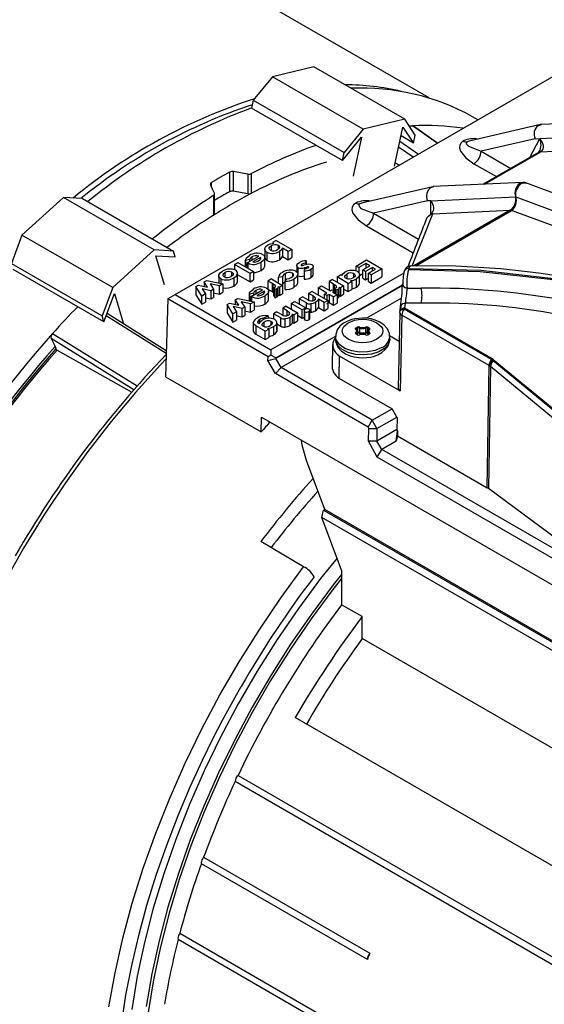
# Model space of a CAD drawing. Header units: inches. Extents: x 0 to 44, y 0 to 34.
# Tile 8 of 13: x 30.5 to 33.5, y 24.1 to 29.8. Entities that reach past the tile are written whole.
import ezdxf

# ---------------------------------------------------------------- set-up
doc = ezdxf.new("R2010")
doc.units = ezdxf.units.IN
doc.header["$LTSCALE"] = 4
doc.header["$MEASUREMENT"] = 0

msp = doc.modelspace()

# ---------------------------------------------------------------- linework, layer by layer
for p, q in [((32.8788, 29.3433), (30.6238, 30.6451)), ((31.4019, 28.2001), (33.9993, 29.6996)), ((32.2077, 29.5252), (31.967, 29.4667)), ((32.7366, 29.2199), (32.2077, 29.5252)), ((31.967, 29.4667), (31.855, 29.3306)), ((32.4959, 29.1613), (31.967, 29.4667)), ((31.855, 29.3306), (31.8449, 29.2847)), ((32.3738, 28.9793), (31.8449, 29.2847)), ((31.855, 29.3306), (32.3839, 29.0253)), ((33.162, 29.2162), (33.1303, 29.2345)), ((32.7366, 29.2199), (32.4959, 29.1613)), ((32.6769, 28.9469), (32.7266, 29.1739)), ((32.7266, 29.1739), (32.7884, 29.0802)), ((32.7984, 29.1262), (32.7366, 29.2199)), ((32.7626, 29.1805), (32.7811, 29.1817)), ((32.926, 29.08), (32.7811, 29.1817)), ((32.9276, 29.0809), (32.7882, 29.1787)), ((33.5267, 29.1884), (33.1114, 29.0923)), ((33.5145, 29.1838), (33.5317, 29.1889)), ((34.0486, 29.2127), (33.5281, 29.1887)), ((32.3738, 28.9793), (32.4859, 29.1154)), ((32.4959, 29.1613), (32.3839, 29.0253)), ((32.4859, 29.1154), (32.4362, 28.8883)), ((32.7884, 29.0802), (32.7153, 29.1224)), ((32.7884, 29.0802), (32.7984, 29.1262)), ((33.4947, 29.1059), (33.1815, 29.0334)), ((33.464, 28.9971), (33.522, 29.1072)), ((33.4947, 29.1059), (33.522, 29.1072)), ((33.522, 29.1072), (34.0078, 29.1295)), ((32.7857, 28.999), (32.7012, 29.0579)), ((32.7085, 29.0915), (32.816, 29.0165)), ((33.1199, 29.0939), (33.112, 29.0924)), ((33.5285, 29.0305), (33.976, 29.0511)), ((32.3738, 28.9793), (32.3839, 29.0253)), ((33.1815, 29.0334), (33.3542, 28.9337)), ((33.5155, 29.0268), (33.1936, 28.841)), ((33.2008, 28.8413), (33.5285, 29.0305)), ((33.5198, 29.0314), (33.5155, 29.0268)), ((32.6813, 28.9668), (32.7066, 28.9533)), ((33.1397, 28.9611), (33.2707, 28.8855)), ((31.7169, 28.9116), (31.7169, 28.7971)), ((31.7397, 28.8002), (31.7397, 28.9147)), ((31.8231, 28.9007), (31.8231, 28.7861)), ((31.846, 28.7889), (31.846, 28.9035)), ((31.6131, 28.8247), (31.6131, 28.8517)), ((32.9011, 28.8272), (32.4859, 28.7312)), ((32.8889, 28.8226), (32.9061, 28.8277)), ((33.423, 28.8515), (32.9025, 28.8276)), ((34.4438, 28.477), (33.4406, 28.8493)), ((30.7506, 28.7644), (30.5099, 28.5451)), ((31.2795, 28.4591), (30.7506, 28.7644)), ((30.8626, 28.7578), (30.7506, 28.7644)), ((31.6233, 28.7749), (31.6233, 28.6603)), ((31.6302, 28.6706), (31.6302, 28.7851)), ((32.8889, 28.7456), (33.3822, 28.7683)), ((33.3822, 28.7683), (34.3815, 28.3975)), ((30.8626, 28.7578), (31.3915, 28.4524)), ((32.4964, 28.7332), (32.4867, 28.7313)), ((32.8691, 28.7447), (32.5558, 28.6723)), ((32.8889, 28.7456), (32.8691, 28.7447)), ((32.8889, 28.6679), (32.8889, 28.7456)), ((32.5558, 28.6723), (32.817, 28.5215)), ((32.7803, 28.3664), (32.9005, 28.6692)), ((33.3504, 28.6899), (32.79, 28.3664)), ((32.8007, 28.3663), (33.3588, 28.6884)), ((32.8952, 28.6733), (32.8889, 28.6679)), ((32.9005, 28.6692), (32.8952, 28.6733)), ((32.9005, 28.6692), (33.3504, 28.6899)), ((34.3471, 28.3217), (33.3588, 28.6884)), ((32.5141, 28.6), (32.7866, 28.4426)), ((30.5099, 28.5451), (30.4481, 28.3801)), ((31.0388, 28.2398), (30.5099, 28.5451)), ((31.9596, 28.4823), (31.9596, 28.4584)), ((31.9886, 28.5147), (31.9682, 28.5029)), ((31.9682, 28.5029), (31.9752, 28.4989)), ((31.9886, 28.5147), (32.0792, 28.4624)), ((32.0018, 28.4642), (32.0018, 28.4849)), ((31.2795, 28.4591), (31.0388, 28.2398)), ((31.3915, 28.4524), (31.2795, 28.4591)), ((31.2895, 28.4247), (31.4016, 28.4181)), ((31.3392, 28.2551), (31.2895, 28.4247)), ((31.4016, 28.4181), (31.3915, 28.4524)), ((31.8205, 28.385), (31.8873, 28.4235)), ((31.8477, 28.419), (31.8477, 28.4007)), ((31.9224, 28.4642), (31.9224, 28.416)), ((31.9346, 28.4464), (31.9346, 28.3982)), ((32.0075, 28.4497), (32.0075, 28.4015)), ((32.0589, 28.4506), (32.0253, 28.47)), ((32.0253, 28.47), (32.0253, 28.4218)), ((32.0253, 28.4218), (32.0589, 28.4024)), ((32.0792, 28.4624), (32.0589, 28.4506)), ((32.0589, 28.4024), (32.0589, 28.4506)), ((32.0792, 28.4624), (32.0792, 28.4142)), ((30.4481, 28.3801), (30.977, 28.0747)), ((31.7463, 28.3749), (31.7667, 28.3866)), ((31.7463, 28.3749), (31.7463, 28.3435)), ((31.837, 28.3225), (31.7463, 28.3749)), ((31.7667, 28.3866), (31.8574, 28.3343)), ((31.8344, 28.4036), (31.8106, 28.3971)), ((31.8106, 28.4), (31.8106, 28.3613)), ((31.8106, 28.3613), (31.8106, 28.3971)), ((31.8234, 28.3832), (31.8205, 28.385)), ((31.8205, 28.3556), (31.8205, 28.385)), ((31.8234, 28.3832), (31.8234, 28.3539)), ((31.8344, 28.4036), (31.8344, 28.393)), ((31.8986, 28.4157), (31.8533, 28.3895)), ((31.8986, 28.4066), (31.8986, 28.4157)), ((31.9015, 28.3403), (31.9015, 28.3885)), ((31.9226, 28.3664), (31.9226, 28.4146)), ((32.0589, 28.4024), (32.0792, 28.4142)), ((32.1081, 28.3693), (32.1081, 28.3318)), ((32.1385, 28.3768), (32.1385, 28.3688)), ((32.1601, 28.3722), (32.1507, 28.3698)), ((32.1617, 28.3824), (32.1633, 28.3956)), ((32.1617, 28.3824), (32.1617, 28.3725)), ((32.1633, 28.3956), (32.1633, 28.3728)), ((32.1779, 28.3571), (32.1779, 28.3609)), ((32.2043, 28.3129), (32.2043, 28.3611)), ((32.4536, 28.3656), (32.5148, 28.4009)), ((32.4694, 28.3565), (32.4536, 28.3656)), ((32.4536, 28.3367), (32.4536, 28.3656)), ((32.5102, 28.38), (32.4694, 28.3565)), ((32.4932, 28.3427), (32.534, 28.3663)), ((32.534, 28.3663), (32.5102, 28.38)), ((32.5102, 28.38), (32.5102, 28.3525)), ((32.5148, 28.4009), (32.6032, 28.3499)), ((30.9871, 28.0404), (30.4581, 28.3457)), ((31.6544, 28.3085), (31.6544, 28.2668)), ((31.6904, 28.3269), (31.6904, 28.3033)), ((31.7318, 28.3083), (31.7318, 28.3291)), ((31.7628, 28.3185), (31.7628, 28.2702)), ((31.7628, 28.3171), (31.837, 28.2743)), ((31.7635, 28.2786), (31.7635, 28.3269)), ((31.8574, 28.3343), (31.837, 28.3225)), ((31.837, 28.2743), (31.837, 28.3225)), ((31.8574, 28.3343), (31.8574, 28.2861)), ((32.7315, 28.3248), (31.9587, 27.8787)), ((32.0019, 28.2998), (32.0262, 28.3041)), ((32.0262, 28.3041), (32.0262, 28.2559)), ((32.0404, 28.3201), (32.0404, 28.2766)), ((32.0831, 28.3236), (32.0831, 28.3025)), ((32.1143, 28.3571), (32.1143, 28.318)), ((32.1152, 28.2696), (32.1152, 28.3178)), ((32.1537, 28.3503), (32.1515, 28.3369)), ((32.1515, 28.3369), (32.1515, 28.2887)), ((32.1551, 28.3572), (32.1654, 28.3598)), ((32.1654, 28.3514), (32.1654, 28.3598)), ((32.19, 28.3463), (32.19, 28.2981)), ((32.3432, 28.3019), (32.3636, 28.3137)), ((32.3707, 28.3096), (32.3636, 28.3137)), ((32.3994, 28.3186), (32.3994, 28.2946)), ((32.4414, 28.3004), (32.4414, 28.3211)), ((32.4694, 28.3565), (32.4694, 28.3266)), ((32.4744, 28.3111), (32.4932, 28.322)), ((32.4744, 28.2668), (32.4744, 28.315)), ((32.5091, 28.3336), (32.4932, 28.3427)), ((32.4932, 28.2945), (32.4932, 28.3427)), ((32.5499, 28.3571), (32.5091, 28.3336)), ((32.5091, 28.3336), (32.5091, 28.2853)), ((32.5261, 28.3237), (32.5669, 28.3473)), ((32.5261, 28.2755), (32.5261, 28.3237)), ((32.542, 28.3146), (32.5261, 28.3237)), ((32.6032, 28.3499), (32.542, 28.3146)), ((32.542, 28.3146), (32.542, 28.2664)), ((32.5669, 28.3473), (32.5499, 28.3571)), ((32.5499, 28.3375), (32.5499, 28.3571)), ((32.6032, 28.3499), (32.6032, 28.3017)), ((32.7605, 28.3519), (32.7589, 28.343)), ((32.7607, 28.3519), (32.7605, 28.3519)), ((31.5221, 28.2454), (31.5365, 28.2537)), ((31.5365, 28.2537), (31.5901, 28.2422)), ((31.57, 28.2731), (31.5848, 28.2816)), ((31.5901, 28.2422), (31.57, 28.2731)), ((31.57, 28.2731), (31.57, 28.2465)), ((31.5848, 28.2816), (31.6791, 28.2615)), ((31.6586, 28.2497), (31.605, 28.2611)), ((31.605, 28.2611), (31.6251, 28.2303)), ((31.6791, 28.2615), (31.6586, 28.2497)), ((31.6586, 28.2014), (31.6586, 28.2497)), ((31.666, 28.2912), (31.666, 28.2643)), ((31.6791, 28.2615), (31.6791, 28.2133)), ((31.743, 28.297), (31.743, 28.2488)), ((31.7628, 28.2702), (31.7632, 28.2787)), ((31.837, 28.2743), (31.8574, 28.2861)), ((31.9611, 28.2901), (31.9407, 28.2783)), ((31.9669, 28.2632), (31.9407, 28.2783)), ((31.9407, 28.2783), (31.9407, 28.2301)), ((31.9611, 28.2901), (32.0257, 28.2528)), ((31.9669, 28.2632), (31.9701, 28.2614)), ((31.9669, 28.215), (31.9669, 28.2632)), ((31.9701, 28.2614), (31.9701, 28.2132)), ((31.9866, 27.8305), (32.7234, 28.2559)), ((32.7232, 28.2526), (31.9866, 27.8273)), ((31.9996, 28.2469), (32.0076, 28.2423)), ((32.0019, 28.2666), (32.0019, 28.2998)), ((32.0257, 28.2528), (32.0076, 28.2423)), ((32.0257, 28.2528), (32.0257, 28.2046)), ((32.0498, 28.2902), (32.0402, 28.2764)), ((32.0402, 28.2764), (32.0402, 28.2282)), ((32.0917, 28.2896), (32.0917, 28.2413)), ((32.2324, 28.2379), (32.2528, 28.2497)), ((32.2528, 28.2497), (32.3038, 28.2203)), ((32.3167, 28.2866), (32.2963, 28.2748)), ((32.3224, 28.2597), (32.2963, 28.2748)), ((32.2963, 28.2748), (32.2963, 28.2266)), ((32.3167, 28.2866), (32.3813, 28.2493)), ((32.3224, 28.2597), (32.3257, 28.2579)), ((32.3224, 28.2212), (32.3224, 28.2597)), ((32.3257, 28.2579), (32.3257, 28.2194)), ((32.4078, 28.2646), (32.3432, 28.3019)), ((32.3432, 28.3019), (32.3432, 28.2713)), ((32.3813, 28.2493), (32.3632, 28.2388)), ((32.3813, 28.2493), (32.3813, 28.2011)), ((32.4078, 28.2646), (32.4282, 28.2764)), ((32.4078, 28.2164), (32.4078, 28.2646)), ((32.4209, 28.2806), (32.4282, 28.2764)), ((32.4282, 28.2764), (32.4282, 28.2282)), ((32.4557, 28.2427), (32.4557, 28.291)), ((32.4932, 28.2945), (32.5091, 28.2853)), ((32.5091, 28.2853), (32.5261, 28.2951)), ((32.5261, 28.2755), (32.542, 28.2664)), ((32.542, 28.2664), (32.6032, 28.3017)), ((32.7233, 28.2588), (32.7235, 28.2608)), ((32.7233, 28.2579), (32.7233, 28.2588)), ((32.7236, 28.2614), (32.7235, 28.2608)), ((32.724, 28.2562), (32.7248, 28.2567)), ((32.7247, 28.2534), (32.7245, 28.2533)), ((31.0388, 28.2398), (30.977, 28.0747)), ((30.9871, 28.0404), (31.0489, 28.2054)), ((31.0489, 28.2054), (31.0985, 28.0357)), ((31.3598, 28.1758), (31.4019, 28.2001)), ((31.4019, 28.2001), (31.9587, 27.8787)), ((31.5221, 28.2454), (31.5221, 28.1972)), ((31.5567, 28.1908), (31.5221, 28.2454)), ((31.5221, 28.1972), (31.5567, 28.1426)), ((31.5773, 28.2027), (31.5567, 28.1908)), ((31.5567, 28.1426), (31.5567, 28.1908)), ((31.6108, 28.222), (31.5578, 28.2334)), ((31.5578, 28.2334), (31.5773, 28.2027)), ((31.5773, 28.2027), (31.5773, 28.1545)), ((31.6251, 28.2303), (31.6108, 28.222)), ((31.6108, 28.1738), (31.6108, 28.222)), ((31.6251, 28.2303), (31.6251, 28.1821)), ((31.6251, 28.2086), (31.6586, 28.2014)), ((31.6586, 28.2014), (31.6791, 28.2133)), ((31.8568, 28.2077), (31.833, 28.2013)), ((31.833, 28.2041), (31.833, 28.1629)), ((31.833, 28.1629), (31.833, 28.2013)), ((31.8429, 28.1891), (31.9097, 28.2277)), ((31.8458, 28.1874), (31.8429, 28.1891)), ((31.8429, 28.1607), (31.8429, 28.1891)), ((31.8568, 28.2077), (31.8568, 28.1972)), ((31.8701, 28.2232), (31.8701, 28.2048)), ((31.921, 28.2198), (31.8757, 28.1937)), ((31.921, 28.2108), (31.921, 28.2198)), ((31.9239, 28.1445), (31.9239, 28.1927)), ((31.9407, 28.2301), (31.9669, 28.215)), ((31.945, 28.1705), (31.945, 28.2188)), ((31.9669, 28.215), (31.9701, 28.2132)), ((31.9701, 28.2132), (31.9749, 28.2102)), ((31.9821, 28.242), (31.9749, 28.2395)), ((31.9822, 28.2282), (31.9749, 28.2395)), ((31.9749, 28.1913), (31.9749, 28.2395)), ((31.9749, 28.1913), (31.9822, 28.18)), ((31.9917, 28.2319), (31.9822, 28.2282)), ((31.9822, 28.18), (31.9822, 28.2282)), ((31.9917, 28.2319), (31.9917, 28.1836)), ((31.9996, 28.1987), (32.0076, 28.1941)), ((32.0002, 28.1931), (32.0002, 28.2413)), ((32.0076, 28.2423), (32.0076, 28.1941)), ((32.0076, 28.1941), (32.0257, 28.2046)), ((32.1979, 28.218), (32.1775, 28.2063)), ((32.2033, 28.1914), (32.1775, 28.2063)), ((32.1775, 28.2063), (32.1775, 28.1672)), ((32.1979, 28.218), (32.2886, 28.1657)), ((32.2033, 28.1914), (32.2155, 28.1832)), ((32.2033, 28.1662), (32.2033, 28.1914)), ((32.2834, 28.2085), (32.2324, 28.2379)), ((32.2324, 28.2379), (32.2324, 28.1981)), ((32.2709, 28.2013), (32.2834, 28.2085)), ((32.2845, 28.1934), (32.2709, 28.2013)), ((32.2709, 28.1759), (32.2709, 28.2013)), ((32.297, 28.2006), (32.2845, 28.1934)), ((32.2845, 28.1934), (32.2845, 28.1681)), ((32.2963, 28.2266), (32.3055, 28.2213)), ((32.323, 28.1856), (32.297, 28.2006)), ((32.297, 28.2006), (32.297, 28.1524)), ((32.3038, 28.2203), (32.314, 28.2261)), ((32.314, 28.2261), (32.3276, 28.2183)), ((32.3276, 28.2183), (32.3174, 28.2124)), ((32.3174, 28.2124), (32.3434, 28.1974)), ((32.3434, 28.1974), (32.323, 28.1856)), ((32.3276, 28.2065), (32.3276, 28.2183)), ((32.3276, 28.2085), (32.3305, 28.2067)), ((32.3376, 28.2385), (32.3305, 28.236)), ((32.3378, 28.2247), (32.3305, 28.236)), ((32.3305, 28.2048), (32.3305, 28.236)), ((32.3473, 28.2284), (32.3378, 28.2247)), ((32.3378, 28.2006), (32.3378, 28.2247)), ((32.3434, 28.1974), (32.3434, 28.1491)), ((32.3473, 28.2284), (32.3473, 28.1801)), ((32.3552, 28.2434), (32.3632, 28.2388)), ((32.3552, 28.1952), (32.3632, 28.1906)), ((32.3558, 28.1896), (32.3558, 28.2378)), ((32.3632, 28.2388), (32.3632, 28.1906)), ((32.3632, 28.1906), (32.3813, 28.2011)), ((32.3813, 28.2317), (32.4078, 28.2164)), ((32.4078, 28.2164), (32.4282, 28.2282)), ((31.3586, 28.1737), (31.345, 27.7216)), ((31.3586, 28.1737), (31.3598, 28.1758)), ((31.942, 27.8369), (31.3586, 28.1737)), ((31.5567, 28.1426), (31.5773, 28.1545)), ((31.5773, 28.181), (31.6108, 28.1738)), ((31.6108, 28.1738), (31.6251, 28.1821)), ((31.7029, 28.141), (31.7173, 28.1493)), ((31.7029, 28.141), (31.7029, 28.0928)), ((31.7376, 28.0865), (31.7029, 28.141)), ((31.7173, 28.1493), (31.771, 28.1378)), ((31.7508, 28.1687), (31.7656, 28.1772)), ((31.771, 28.1378), (31.7508, 28.1687)), ((31.7508, 28.1687), (31.7508, 28.1421)), ((31.7656, 28.1772), (31.8599, 28.1571)), ((31.8394, 28.1453), (31.7858, 28.1567)), ((31.7858, 28.1567), (31.8059, 28.1259)), ((31.8599, 28.1571), (31.8394, 28.1453)), ((31.8394, 28.097), (31.8394, 28.1453)), ((31.8458, 28.1874), (31.8458, 28.1601)), ((31.8599, 28.1571), (31.8599, 28.1089)), ((31.9822, 28.18), (31.9917, 28.1836)), ((32.0762, 28.1478), (32.0966, 28.1595)), ((32.0762, 28.1478), (32.0762, 28.1145)), ((32.1408, 28.1105), (32.0762, 28.1478)), ((32.0966, 28.1595), (32.1612, 28.1223)), ((32.1435, 28.1866), (32.1231, 28.1749)), ((32.1655, 28.1504), (32.1231, 28.1749)), ((32.1231, 28.1749), (32.1231, 28.1442)), ((32.1435, 28.1866), (32.1716, 28.1704)), ((32.1655, 28.1159), (32.1655, 28.1504)), ((32.1897, 28.145), (32.1897, 28.0968)), ((32.2155, 28.1832), (32.2155, 28.1709)), ((32.2177, 28.1536), (32.2177, 28.1054)), ((32.2682, 28.1539), (32.2351, 28.173)), ((32.2351, 28.173), (32.2351, 28.1248)), ((32.2886, 28.1657), (32.2682, 28.1539)), ((32.2682, 28.1057), (32.2682, 28.1539)), ((32.2845, 28.1452), (32.297, 28.1524)), ((32.2886, 28.1657), (32.2886, 28.1175)), ((32.297, 28.1524), (32.323, 28.1374)), ((32.323, 28.1374), (32.323, 28.1856)), ((32.323, 28.1374), (32.3434, 28.1491)), ((32.7185, 28.1791), (32.5146, 28.0614)), ((32.7151, 28.1375), (32.7111, 28.1091)), ((32.7397, 28.1485), (32.7357, 28.1201)), ((32.8327, 28.1499), (32.7397, 28.1485)), ((30.9871, 28.0404), (30.977, 28.0747)), ((31.349, 27.8556), (31.0001, 28.075)), ((31.3495, 27.8717), (31.005, 28.0883)), ((31.7029, 28.0928), (31.7376, 28.0382)), ((31.7581, 28.0983), (31.7376, 28.0865)), ((31.7376, 28.0382), (31.7376, 28.0865)), ((31.7916, 28.1176), (31.7386, 28.129)), ((31.7386, 28.129), (31.7581, 28.0983)), ((31.7581, 28.0983), (31.7581, 28.0501)), ((31.7581, 28.0766), (31.7916, 28.0694)), ((31.8059, 28.1259), (31.7916, 28.1176)), ((31.7916, 28.0694), (31.7916, 28.1176)), ((31.7916, 28.0694), (31.8059, 28.0777)), ((31.8059, 28.1259), (31.8059, 28.0777)), ((31.8059, 28.1042), (31.8394, 28.097)), ((31.8394, 28.097), (31.8599, 28.1089)), ((31.9428, 28.076), (31.9196, 28.0626)), ((31.9428, 28.076), (31.9428, 28.0611)), ((31.9931, 28.0998), (31.9727, 28.088)), ((32.015, 28.0635), (31.9727, 28.088)), ((31.9727, 28.088), (31.9727, 28.0578)), ((31.9931, 28.0998), (32.0211, 28.0836)), ((32.0474, 28.1312), (32.027, 28.1194)), ((32.0528, 28.1045), (32.027, 28.1194)), ((32.027, 28.1194), (32.027, 28.0803)), ((32.0474, 28.1312), (32.112, 28.0939)), ((32.0528, 28.1045), (32.0648, 28.0965)), ((32.0528, 28.0774), (32.0528, 28.1045)), ((32.0648, 28.0965), (32.0648, 28.0838)), ((32.0848, 28.086), (32.0916, 28.0821)), ((32.0848, 28.0378), (32.0848, 28.086)), ((32.112, 28.0939), (32.0916, 28.0821)), ((32.0916, 28.0821), (32.0916, 28.0339)), ((32.112, 28.0939), (32.112, 28.0456)), ((32.112, 28.0789), (32.1408, 28.0623)), ((32.1612, 28.1223), (32.1408, 28.1105)), ((32.1408, 28.0623), (32.1408, 28.1105)), ((32.151, 28.1059), (32.151, 28.0577)), ((32.1549, 28.0515), (32.1549, 28.0997)), ((32.1612, 28.1223), (32.1612, 28.1137)), ((32.1783, 28.1007), (32.1783, 28.0525)), ((32.184, 28.0595), (32.184, 28.1078)), ((32.2351, 28.1248), (32.2682, 28.1057)), ((32.2682, 28.1057), (32.2886, 28.1175)), ((32.7083, 28.096), (32.6984, 27.6557)), ((32.7083, 28.096), (32.7085, 28.0984)), ((32.7085, 28.0984), (32.709, 28.1017)), ((32.7096, 28.1061), (32.713, 28.1302)), ((32.7198, 28.0796), (32.7099, 27.6393)), ((33.2274, 27.7865), (32.7198, 28.0796)), ((32.7332, 28.1143), (32.7357, 28.1201)), ((33.2408, 27.8212), (32.7332, 28.1143)), ((33.2518, 27.8222), (32.7357, 28.1201)), ((31.7376, 28.0382), (31.7581, 28.0501)), ((31.8551, 28.0353), (31.8551, 27.9871)), ((31.9257, 27.9863), (31.8706, 28.0181)), ((31.8706, 28.0181), (31.8706, 27.9699)), ((31.8944, 28.0396), (31.8944, 28.0546)), ((31.918, 28.0394), (31.918, 28.016)), ((31.9196, 28.0626), (31.9196, 28.0556)), ((31.9599, 28.0226), (31.9599, 28.0425)), ((31.9923, 28.0331), (31.9923, 27.9849)), ((31.9924, 27.9922), (31.9924, 28.0404)), ((31.9924, 28.0283), (32.015, 28.0153)), ((32.015, 28.0153), (32.015, 28.0635)), ((32.0392, 28.0582), (32.0392, 28.01)), ((32.0674, 28.0668), (32.0674, 28.0186)), ((32.0848, 28.0378), (32.0916, 28.0339)), ((32.0916, 28.0339), (32.112, 28.0456)), ((32.1408, 28.0623), (32.151, 28.0681)), ((30.6881, 27.9735), (30.688, 27.9734)), ((30.6881, 27.9735), (31.1801, 27.6678)), ((31.8706, 27.9699), (31.9257, 27.9381)), ((31.9257, 27.9863), (31.9461, 27.9981)), ((31.9257, 27.9381), (31.9257, 27.9863)), ((31.9389, 28.0022), (31.9461, 27.9981)), ((31.9461, 27.9981), (31.9461, 27.9499)), ((31.9739, 28.0128), (31.9739, 27.9646)), ((32.4537, 28.0054), (32.4603, 28.0092)), ((32.4603, 27.9652), (32.4537, 27.9691)), ((32.4547, 27.9966), (32.4542, 27.9976)), ((32.4542, 27.9974), (32.4542, 27.9975)), ((32.4555, 27.9732), (32.4555, 27.9693)), ((32.4623, 27.9654), (32.4557, 27.9693)), ((32.4565, 28.0006), (32.4631, 28.0044)), ((32.4565, 27.9945), (32.4565, 28.0006)), ((32.4613, 27.984), (32.4609, 27.9856)), ((32.4613, 27.966), (32.4613, 27.984)), ((32.4631, 27.9787), (32.4613, 27.9776)), ((32.4659, 27.9739), (32.4613, 27.9712)), ((32.4631, 27.9787), (32.4631, 28.0044)), ((32.4731, 28.005), (32.4731, 27.9792)), ((32.5105, 27.9792), (32.5105, 28.005)), ((32.5224, 27.9712), (32.5177, 27.9739)), ((32.5205, 28.0044), (32.5272, 28.0006)), ((32.5205, 27.9787), (32.5205, 28.0044)), ((32.5224, 27.9776), (32.5205, 27.9787)), ((32.528, 27.9693), (32.5213, 27.9654)), ((32.5228, 27.9856), (32.5224, 27.984)), ((32.5224, 27.984), (32.5224, 27.966)), ((32.5233, 28.0092), (32.5299, 28.0054)), ((32.5299, 27.9691), (32.5233, 27.9652)), ((32.5272, 27.9945), (32.5272, 28.0006)), ((32.5281, 27.9693), (32.5281, 27.9732)), ((32.5295, 27.9976), (32.5289, 27.9966)), ((32.5295, 27.9975), (32.5295, 27.9974)), ((32.5295, 27.9707), (32.5295, 27.9704)), ((30.6799, 27.9432), (30.703, 27.8976)), ((31.1603, 27.6447), (30.6799, 27.9432)), ((31.9257, 27.9381), (31.9461, 27.9499)), ((32.3356, 27.9581), (32.0172, 27.7743)), ((32.3174, 27.9081), (32.3147, 27.7795)), ((32.3343, 27.9551), (32.3343, 27.939)), ((32.7045, 27.9265), (32.6478, 27.9592)), ((32.6493, 27.939), (32.6493, 27.9551)), ((30.7052, 27.881), (30.7139, 27.876)), ((30.7139, 27.876), (31.1496, 27.6324)), ((31.9587, 27.8466), (31.942, 27.8369)), ((31.9587, 27.8787), (31.9587, 27.8466)), ((31.9866, 27.8305), (31.9587, 27.8466)), ((31.9413, 27.8165), (31.942, 27.8369)), ((31.9413, 27.8165), (31.9866, 27.8273)), ((31.9841, 27.7393), (31.9413, 27.8165)), ((31.9866, 27.8305), (31.9866, 27.8273)), ((32.0172, 27.7743), (31.9866, 27.8273)), ((32.3562, 27.8435), (32.3542, 27.7139)), ((32.3562, 27.8435), (32.7099, 27.6393)), ((33.2466, 27.8171), (33.2408, 27.8212)), ((33.2466, 27.8171), (33.2518, 27.8222)), ((33.2473, 27.8166), (33.2466, 27.8171)), ((33.2518, 27.8222), (33.2473, 27.8166)), ((33.2473, 27.8166), (33.2516, 27.8135)), ((33.8254, 27.3389), (33.2516, 27.8135)), ((33.2518, 27.8222), (33.8297, 27.347)), ((31.9841, 27.7393), (32.0172, 27.7743)), ((32.5237, 27.4278), (31.9841, 27.7393)), ((32.5471, 27.4683), (32.0172, 27.7743)), ((33.2168, 27.0753), (33.2274, 27.7865)), ((33.2354, 27.7809), (33.2235, 27.0709)), ((33.2274, 27.7865), (33.2317, 27.7838)), ((33.2317, 27.7838), (33.2324, 27.7832)), ((33.2324, 27.7832), (33.2354, 27.7809)), ((33.8133, 27.3043), (33.2354, 27.7809)), ((31.345, 27.7216), (31.9017, 27.4002)), ((32.3542, 27.7139), (32.6633, 27.5354)), ((32.5471, 27.4683), (32.6633, 27.5354)), ((32.6907, 27.4869), (32.6633, 27.5354)), ((31.9017, 27.4002), (31.903, 27.4865)), ((31.903, 27.4865), (33.7166, 26.4396)), ((32.5237, 27.4278), (32.5471, 27.4683)), ((32.5749, 27.4201), (32.5471, 27.4683)), ((32.5749, 27.4201), (32.6907, 27.4869)), ((32.6907, 27.4869), (32.6927, 27.4832)), ((32.6927, 27.4832), (32.6911, 27.4096)), ((32.5237, 27.4278), (32.528, 27.4201)), ((32.5258, 27.3462), (32.528, 27.4201)), ((32.528, 27.4201), (32.5749, 27.4201)), ((32.5749, 27.4201), (32.5749, 27.3462)), ((32.6912, 27.4133), (32.5749, 27.3462)), ((32.6877, 27.347), (32.6941, 27.4043)), ((32.6911, 27.4096), (32.6941, 27.4043)), ((32.6941, 27.4043), (32.694, 27.3771)), ((32.5773, 27.2538), (32.5258, 27.3462)), ((32.5749, 27.3462), (32.5258, 27.3462)), ((32.6028, 27.298), (32.5749, 27.3462)), ((32.6877, 27.347), (32.6028, 27.298)), ((32.694, 27.3771), (32.6877, 27.347)), ((32.694, 27.3771), (33.2168, 27.0753)), ((32.5773, 27.2538), (32.6028, 27.298)), ((33.7559, 26.6323), (32.6028, 27.298)), ((32.2716, 26.9489), (32.1653, 27.2329)), ((33.7198, 26.5942), (32.5773, 27.2538)), ((33.8897, 26.5775), (33.2235, 27.0709)), ((32.2544, 26.9021), (32.2636, 26.9443)), ((32.2636, 26.9443), (32.2716, 26.9489)), ((32.2636, 26.9443), (34.0358, 25.9213)), ((34.0357, 25.9305), (32.2716, 26.9489)), ((32.3693, 26.5953), (32.2544, 26.9021)), ((34.036, 25.8737), (32.2544, 26.9021)), ((32.1488, 26.6152), (31.8993, 26.7622)), ((32.3693, 26.5953), (32.3693, 26.3945)), ((32.489, 26.3254), (32.3693, 26.3945)), ((32.489, 26.1975), (32.489, 26.3254)), ((34.1569, 25.2347), (32.489, 26.1975)), ((36.0755, 23.4432), (32.1001, 25.7382)), ((31.7672, 25.4015), (35.982, 22.9684)), ((31.7499, 25.3665), (31.75, 25.365)), ((35.9648, 22.9319), (31.75, 25.365)), ((31.567, 24.9247), (32.533, 24.3671)), ((31.5531, 24.8929), (31.5537, 24.8876)), ((32.5197, 24.33), (31.5537, 24.8876)), ((31.428, 24.4828), (32.394, 23.9251)), ((31.417, 24.4542), (31.4185, 24.446)), ((32.3845, 23.8883), (31.4185, 24.446)), ((32.5197, 24.33), (32.5192, 24.3352))]:
    msp.add_line(p, q)
at = {"flags": 128}
for points in [[(33.5285, 29.0305), (33.5366, 29.0372), (33.5416, 29.0457), (33.5438, 29.0551), (33.5435, 29.0661), (33.5362, 29.0874), (33.522, 29.1072)], [(33.0776, 29.0934), (33.0645, 29.0829), (33.0571, 29.0697), (33.0556, 29.0533), (33.0612, 29.0347), (33.092, 28.9954), (33.1397, 28.9611)], [(33.1016, 29.0883), (33.0981, 29.0858), (33.0958, 29.083), (33.0948, 29.0767), (33.1077, 29.0622), (33.1815, 29.0334)], [(33.112, 29.0924), (33.1062, 29.0905), (33.1016, 29.0883)], [(33.4061, 28.8464), (33.4199, 28.8512), (33.423, 28.8509)], [(33.4144, 28.845), (33.4281, 28.8499), (33.4428, 28.8483)], [(33.4428, 28.8484), (33.4348, 28.8507), (33.4231, 28.8515)], [(32.452, 28.7322), (32.4389, 28.7217), (32.4315, 28.7086), (32.43, 28.6921), (32.4356, 28.6735), (32.4664, 28.6343), (32.5141, 28.6)], [(32.476, 28.7271), (32.4725, 28.7246), (32.4702, 28.7219), (32.4692, 28.7156), (32.4821, 28.7011), (32.5558, 28.6723)], [(32.4867, 28.7313), (32.4809, 28.7295), (32.476, 28.7271)], [(31.6233, 28.6603), (31.6278, 28.6644), (31.63, 28.669), (31.6299, 28.6706)], [(32.8753, 28.6557), (32.882, 28.662), (32.8889, 28.6679)], [(31.9346, 28.4464), (31.9312, 28.4486), (31.9283, 28.451), (31.9242, 28.4564), (31.9225, 28.4619), (31.923, 28.4681), (31.9291, 28.4793), (31.9412, 28.4887)], [(31.9412, 28.4887), (31.9568, 28.4954), (31.9752, 28.4989)], [(31.9553, 28.4581), (31.9516, 28.4607), (31.9492, 28.4638), (31.9483, 28.467), (31.9486, 28.4705), (31.9525, 28.4769), (31.9596, 28.4823)], [(32.0018, 28.4849), (32.0055, 28.4822), (32.0079, 28.4791), (32.0088, 28.4759), (32.0083, 28.4724), (32.0042, 28.466), (31.997, 28.4607)], [(31.8106, 28.3971), (31.8117, 28.4054), (31.8165, 28.4133), (31.8336, 28.4265)], [(31.8477, 28.419), (31.8387, 28.412), (31.8344, 28.4036)], [(31.9102, 28.4326), (31.9168, 28.4277), (31.921, 28.4221), (31.9226, 28.4162), (31.9218, 28.4098), (31.9146, 28.3983), (31.9015, 28.3885)], [(32.0253, 28.47), (32.0193, 28.459), (32.0075, 28.4497)], [(31.887, 28.3959), (31.894, 28.4009), (31.8987, 28.4068)], [(31.9015, 28.3403), (31.9179, 28.3539), (31.9224, 28.3644), (31.9222, 28.3664)], [(32.1143, 28.3571), (32.1102, 28.3603), (32.1081, 28.3641), (32.1078, 28.3679), (32.1091, 28.372), (32.1151, 28.3793), (32.124, 28.3854)], [(32.1385, 28.3768), (32.1359, 28.3751), (32.1341, 28.3731), (32.1334, 28.3709), (32.1337, 28.3698), (32.1347, 28.3689)], [(32.1617, 28.3824), (32.1493, 28.3806), (32.1385, 28.3768)], [(32.1745, 28.3544), (32.1784, 28.3575), (32.179, 28.3585), (32.179, 28.3594), (32.1787, 28.3602), (32.1779, 28.3609)], [(32.1989, 28.3724), (32.2026, 28.3694), (32.2044, 28.366), (32.2045, 28.3623), (32.2033, 28.3586), (32.198, 28.352), (32.19, 28.3463)], [(32.7607, 28.3519), (32.7673, 28.365), (32.7715, 28.3662)], [(35.5861, 27.4118), (35.4998, 27.4878), (35.4095, 27.5615), (35.2899, 27.6514), (35.1388, 27.7534), (34.9401, 27.8708), (34.7319, 27.9762), (34.523, 28.0661), (34.3363, 28.1346), (34.1737, 28.186), (34.0697, 28.215), (33.9584, 28.243), (33.8394, 28.2694), (33.6981, 28.2965), (33.5175, 28.3244), (33.2965, 28.3489), (33.0349, 28.3649), (32.7715, 28.3665)], [(31.666, 28.2912), (31.6596, 28.2961), (31.6558, 28.3019), (31.6544, 28.3081), (31.6554, 28.3142), (31.6629, 28.3258), (31.676, 28.3356)], [(31.6865, 28.3029), (31.6828, 28.3055), (31.6803, 28.3086), (31.6793, 28.3118), (31.6796, 28.3152), (31.6834, 28.3216), (31.6904, 28.3269)], [(31.7318, 28.3291), (31.7354, 28.3265), (31.7378, 28.3235), (31.7388, 28.3203), (31.7385, 28.3168), (31.7348, 28.3106), (31.7278, 28.3053)], [(31.743, 28.297), (31.7558, 28.3069), (31.7628, 28.3185)], [(32.0768, 28.298), (32.0846, 28.3036), (32.0894, 28.3102), (32.0901, 28.314), (32.0893, 28.3174), (32.0869, 28.3207), (32.0831, 28.3236)], [(32.1036, 28.3353), (32.1102, 28.3302), (32.1141, 28.3242), (32.1152, 28.318), (32.1138, 28.3114), (32.1054, 28.2996), (32.0917, 28.2896)], [(32.19, 28.2981), (32.2007, 28.3065), (32.2042, 28.3126), (32.2042, 28.3129)], [(32.3707, 28.3096), (32.3766, 28.3202), (32.3883, 28.3292)], [(32.3949, 28.2943), (32.3912, 28.2969), (32.3887, 28.3), (32.3877, 28.3033), (32.3881, 28.3068), (32.3922, 28.3132), (32.3994, 28.3186)], [(32.4414, 28.3211), (32.445, 28.3185), (32.4474, 28.3154), (32.4483, 28.3122), (32.4479, 28.3087), (32.444, 28.3024), (32.4369, 28.2971)], [(32.4615, 28.333), (32.4649, 28.3309), (32.4679, 28.3285), (32.4723, 28.3232), (32.4743, 28.3176), (32.474, 28.3115), (32.4679, 28.3004), (32.4557, 28.291)], [(36.313, 26.1869), (36.1853, 26.5055), (36.0204, 26.8058), (35.8184, 27.0871), (35.5833, 27.3433), (35.3168, 27.5735), (35.0188, 27.7775), (34.6916, 27.9531), (34.3418, 28.0966), (33.9722, 28.2077), (33.5828, 28.2864), (33.1759, 28.3318), (32.7589, 28.343)], [(32.7607, 28.3519), (33.1788, 28.3409), (33.5868, 28.2956), (33.9773, 28.2168), (34.348, 28.1057), (34.6987, 27.9621), (35.0269, 27.7864), (35.327, 27.5813), (35.5968, 27.3482), (35.8338, 27.0894), (36.0359, 26.8074), (36.2007, 26.5064), (36.3284, 26.1869)], [(31.9821, 28.242), (31.9837, 28.2432), (31.9847, 28.2444), (31.9855, 28.2472), (31.9848, 28.25), (31.9827, 28.2526), (31.9701, 28.2614)], [(31.9996, 28.2469), (32.0003, 28.2449), (32.0004, 28.2428), (31.9992, 28.2388), (31.9962, 28.2351), (31.9917, 28.2319)], [(32.0498, 28.2902), (32.0646, 28.2926), (32.0768, 28.298)], [(32.0917, 28.2413), (32.1105, 28.2572), (32.115, 28.2677), (32.1148, 28.2696)], [(32.3376, 28.2385), (32.3393, 28.2396), (32.3403, 28.2409), (32.3411, 28.2437), (32.3403, 28.2465), (32.3382, 28.2491), (32.3257, 28.2579)], [(32.4209, 28.2806), (32.4398, 28.2841), (32.4557, 28.291)], [(32.7511, 28.2357), (32.7448, 28.2373), (32.7389, 28.2395), (32.7339, 28.2422), (32.7296, 28.2454), (32.7264, 28.249), (32.7243, 28.2528), (32.7233, 28.2568), (32.7233, 28.2579)], [(32.7236, 28.2614), (32.7242, 28.2536), (32.7249, 28.2526)], [(31.833, 28.2013), (31.8341, 28.2096), (31.8389, 28.2174), (31.856, 28.2307)], [(31.8701, 28.2232), (31.8611, 28.2161), (31.8568, 28.2077)], [(31.9094, 28.2), (31.9164, 28.205), (31.9211, 28.2109)], [(31.9326, 28.2367), (31.9392, 28.2319), (31.9434, 28.2262), (31.945, 28.2204), (31.9442, 28.214), (31.937, 28.2024), (31.9239, 28.1927)], [(32.3552, 28.2434), (32.3558, 28.2414), (32.356, 28.2393), (32.3548, 28.2353), (32.3517, 28.2316), (32.3473, 28.2284)], [(32.7511, 28.2363), (32.7917, 28.2367), (32.8322, 28.2368)], [(31.9239, 28.1445), (31.9403, 28.1581), (31.9448, 28.1686), (31.9446, 28.1705)], [(32.2177, 28.1536), (32.205, 28.1479), (32.1897, 28.145)], [(32.2095, 28.1658), (32.2123, 28.1676), (32.2146, 28.1696), (32.2176, 28.174), (32.218, 28.1787), (32.2155, 28.1832)], [(32.2351, 28.173), (32.2289, 28.1625), (32.2177, 28.1536)], [(32.059, 28.0789), (32.0641, 28.0827), (32.0671, 28.0872), (32.0674, 28.0919), (32.0648, 28.0965)], [(32.0848, 28.086), (32.0786, 28.0757), (32.0674, 28.0668)], [(32.1566, 28.113), (32.1528, 28.1101), (32.1511, 28.1065), (32.151, 28.1046), (32.1516, 28.1028), (32.1529, 28.1012), (32.1549, 28.0997)], [(32.1801, 28.114), (32.1821, 28.1125), (32.1834, 28.1108), (32.1839, 28.1091), (32.1839, 28.1072), (32.182, 28.1037), (32.1783, 28.1007)], [(32.7085, 28.0984), (32.7099, 28.1039), (32.7149, 28.1089), (32.7233, 28.1125), (32.7332, 28.1143)], [(31.8706, 28.0181), (31.8594, 28.0266), (31.8561, 28.0316), (31.8551, 28.0369)], [(31.8944, 28.0546), (31.8865, 28.0493), (31.8812, 28.043), (31.8805, 28.0393), (31.881, 28.0377), (31.8821, 28.0362), (31.8896, 28.0307)], [(31.8896, 28.0307), (31.8953, 28.0413), (31.907, 28.0501)], [(31.9133, 28.0157), (31.9097, 28.0183), (31.9073, 28.0214), (31.9065, 28.0245), (31.9069, 28.028), (31.9109, 28.0342), (31.918, 28.0394)], [(31.9599, 28.0425), (31.9635, 28.0399), (31.9657, 28.0368), (31.9664, 28.0336), (31.9659, 28.0302), (31.9618, 28.0239), (31.9546, 28.0187)], [(31.9739, 28.0128), (31.986, 28.0221), (31.9923, 28.0331)], [(32.0674, 28.0668), (32.0545, 28.0611), (32.0392, 28.0582)], [(32.4918, 28.0626), (32.4461, 28.0582), (32.4293, 28.0542), (32.4036, 28.045), (32.3804, 28.0323), (32.3598, 28.0151), (32.3441, 27.9934), (32.3353, 27.9674), (32.3357, 27.955)], [(32.5753, 27.939), (32.5387, 27.9247), (32.5158, 27.9204), (32.4918, 27.919), (32.4679, 27.9204), (32.4449, 27.9247), (32.4083, 27.939), (32.3834, 27.9601), (32.3761, 27.9734), (32.3737, 27.9872), (32.3761, 28.0011), (32.3834, 28.0143), (32.4083, 28.0354)], [(32.4083, 28.0354), (32.4449, 28.0498), (32.4679, 28.054), (32.4918, 28.0554), (32.5158, 28.054), (32.5387, 28.0498), (32.5753, 28.0354), (32.6002, 28.0143), (32.6075, 28.0011), (32.6099, 27.9872), (32.6075, 27.9734), (32.6002, 27.9601), (32.5753, 27.939)], [(32.648, 27.9546), (32.6474, 27.9725), (32.6356, 28.0002), (32.6151, 28.0234), (32.5882, 28.0411), (32.5641, 28.0512), (32.5413, 28.0575), (32.5123, 28.0618), (32.4918, 28.0626)], [(31.9389, 28.0022), (31.9579, 28.0059), (31.9739, 28.0128)], [(32.4523, 27.9968), (32.4506, 27.9989), (32.4503, 28.0012), (32.4513, 28.0035), (32.4537, 28.0054)], [(32.4557, 27.9693), (32.4546, 27.97), (32.4542, 27.9705)], [(32.4606, 27.9868), (32.4596, 27.9908), (32.4547, 27.9966)], [(32.5289, 27.9966), (32.5241, 27.9908), (32.5232, 27.9873)], [(32.5295, 27.9705), (32.5291, 27.97), (32.528, 27.9693)], [(32.5314, 27.9777), (32.5331, 27.9756), (32.5333, 27.9732), (32.5323, 27.971), (32.5299, 27.9691)], [(32.6032, 27.8908), (32.5654, 27.8747), (32.5211, 27.8658), (32.4742, 27.8647), (32.4289, 27.8718), (32.3891, 27.8862), (32.3585, 27.9067), (32.3397, 27.9316), (32.3343, 27.955)], [(32.6493, 27.939), (32.6492, 27.9356), (32.6405, 27.909), (32.6185, 27.885), (32.5853, 27.8659), (32.5438, 27.8532), (32.4977, 27.8482), (32.4511, 27.8512), (32.408, 27.862), (32.3725, 27.8797), (32.3475, 27.9027), (32.3353, 27.9288), (32.3343, 27.939)], [(32.3357, 27.9395), (32.3363, 27.9216), (32.348, 27.8939), (32.3686, 27.8707), (32.3954, 27.853), (32.4195, 27.8429), (32.4424, 27.8366), (32.4714, 27.8323), (32.4918, 27.8315)], [(32.4918, 27.8315), (32.5375, 27.8358), (32.5543, 27.8398), (32.5801, 27.8491), (32.6033, 27.8618), (32.6238, 27.879), (32.6396, 27.9007), (32.6483, 27.9267), (32.6479, 27.9391)], [(30.703, 27.8976), (30.7065, 27.887), (30.7052, 27.881)], [(31.348, 27.8249), (31.3155, 27.7906), (31.1701, 27.6296), (31.0292, 27.461), (30.8931, 27.2854), (30.7624, 27.1035), (30.6376, 26.9159), (30.5193, 26.7233), (30.4077, 26.5265)], [(32.1653, 27.2329), (32.1394, 27.3229), (32.1358, 27.3521)], [(32.3428, 26.6663), (32.2475, 26.5464), (32.1185, 26.3724), (31.9952, 26.1924), (31.8782, 26.0071), (31.7681, 25.8173), (31.6652, 25.6237), (31.5701, 25.4272), (31.483, 25.2286), (31.4044, 25.0287), (31.3346, 24.8284), (31.2739, 24.6284), (31.2225, 24.4296), (31.1806, 24.2329), (31.1485, 24.039)], [(31.0149, 24.0542), (31.0512, 24.253), (31.0968, 24.4544), (31.1518, 24.6575), (31.2158, 24.8616), (31.2886, 25.0658), (31.37, 25.2696), (31.4596, 25.4719), (31.5571, 25.6722), (31.662, 25.8695), (31.7742, 26.0632), (31.8929, 26.2525), (32.018, 26.4367), (32.1488, 26.6152)], [(32.3693, 26.5714), (32.321, 26.5102), (32.1941, 26.3404), (32.0728, 26.1646), (31.9576, 25.9836), (31.8491, 25.7981), (31.7476, 25.6088), (31.6535, 25.4166), (31.5674, 25.2223), (31.4894, 25.0266), (31.42, 24.8304), (31.3595, 24.6345), (31.308, 24.4396), (31.2658, 24.2466), (31.233, 24.0563)], [(32.3693, 26.5474), (32.3194, 26.4836), (32.1926, 26.3127), (32.0715, 26.1359), (31.9567, 25.9538), (31.8487, 25.7672), (31.7479, 25.577), (31.6547, 25.3839), (31.5696, 25.1888), (31.4928, 24.9924), (31.4247, 24.7956), (31.3657, 24.5992), (31.3158, 24.4041), (31.2755, 24.2111), (31.2447, 24.0209)], [(31.0887, 23.9514), (31.1149, 24.1221), (31.1484, 24.2952), (31.1891, 24.4698), (31.2368, 24.6454), (31.2913, 24.821), (31.3521, 24.9957), (31.4185, 25.168), (31.4891, 25.3352), (31.5602, 25.4905), (31.6223, 25.6173), (31.6772, 25.7234), (31.7476, 25.8527), (31.7856, 25.9194)]]:
    msp.add_lwpolyline(points, dxfattribs=at)
for centre, radius, start, end in [((32.3909, 28.0322), 1.3877, 76.4565, 90.0297), ((32.4877, 28.0778), 1.3232, 60.9444, 92.6941), ((32.8529, 26.2842), 3.2115, 107.975, 129.5378), ((32.8382, 26.3132), 3.1496, 108.3041, 129.0737), ((32.991, 26.1789), 3.3105, 110.2374, 129.3187), ((32.8554, 27.7244), 1.4592, 81.2884, 92.9186), ((32.782, 29.1748), 0.00696, 31.0112, 97.675), ((33.552, 29.1328), 0.0633, 126.3174, 205.1699), ((33.1382, 28.9623), 0.1444, 79.7998, 114.7845), ((33.444, 29.0715), 0.0857, 332.1062, 24.543), ((33.1263, 26.4915), 2.7308, 109.367, 117.9601), ((33.0961, 29.1216), 0.0338, 236.6986, 279.2317), ((33.0908, 29.0376), 0.0908, 302.6055, 357.3945), ((33.5294, 29.0025), 0.028, 91.935, 121.9677), ((33.0492, 26.5174), 2.5705, 107.3704, 117.911), ((33.3346, 25.9895), 3.34, 118.9695, 121.0251), ((31.733, 28.8788), 0.0366, 79.4691, 116.1783), ((31.8301, 28.9377), 0.0377, 259.3398, 294.8237), ((31.6171, 28.8417), 0.0107, 111.8306, 199.6507), ((32.9264, 28.7716), 0.0633, 126.3174, 205.1699), ((33.4453, 28.7917), 0.0673, 125.6555, 200.3211), ((33.4576, 28.7817), 0.0766, 124.3297, 190.0624), ((33.4067, 28.8252), 0.0213, 68.6563, 91.5784), ((33.7205, 25.4523), 3.9292, 122.2597, 128.5991), ((33.3368, 25.9493), 3.2072, 117.6997, 122.295), ((31.6188, 28.7852), 0.0112, 293.6813, 18.7337), ((33.263, 25.9993), 3.1966, 118.9253, 120.7171), ((31.7331, 28.7635), 0.0373, 79.7949, 115.7725), ((31.8302, 28.823), 0.0375, 259.1832, 294.8385), ((33.3075, 28.7529), 0.0762, 304.2538, 11.6721), ((33.3172, 28.744), 0.0694, 306.8129, 20.5078), ((32.5125, 28.6011), 0.1444, 79.7998, 114.7845), ((32.4705, 28.7604), 0.0338, 236.6986, 279.2317), ((33.6113, 25.5174), 3.719, 122.3155, 127.3543), ((32.4652, 28.6764), 0.0908, 302.6055, 357.3945), ((32.923, 28.5969), 0.0757, 107.3077, 129.0033), ((33.351, 28.6686), 0.0213, 68.6563, 91.5784), ((31.983, 28.4459), 0.0432, 64.2205, 122.7882), ((31.8773, 28.3603), 0.0794, 65.5659, 123.4245), ((31.8723, 28.3796), 0.0464, 71.1033, 121.9519), ((31.9681, 28.5141), 0.0755, 243.7309, 301.4754), ((31.9738, 28.4968), 0.0429, 244.4992, 302.6855), ((31.9917, 28.4333), 0.0355, 296.4468, 341.0205), ((31.858, 28.4516), 0.0766, 243.2182, 304.6167), ((31.8617, 28.4375), 0.0487, 260.0881, 301.271), ((31.8884, 28.4111), 0.0112, 337.3042, 24.2873), ((31.9435, 28.4173), 0.0211, 183.5751, 245.2481), ((31.968, 28.4678), 0.0772, 244.4196, 300.7866), ((32.1621, 28.3189), 0.0767, 89.1484, 119.8367), ((32.1414, 28.3914), 0.0235, 253.559, 293.3419), ((32.1797, 28.326), 0.0502, 67.4865, 112.936), ((32.1731, 28.344), 0.0176, 74.2245, 116.1041), ((32.7778, 28.3207), 0.0472, 97.8319, 168.2589), ((31.719, 28.2672), 0.0808, 65.8728, 122.1865), ((31.705, 28.3409), 0.0423, 243.9657, 302.5772), ((31.7131, 28.2912), 0.0422, 63.6745, 122.3543), ((31.744, 28.3233), 0.0194, 345.5906, 65.3727), ((31.8563, 28.4153), 0.0876, 270.7301, 301.091), ((32.0364, 28.2954), 0.0348, 108.7207, 172.727), ((32.0707, 28.2604), 0.0818, 66.2976, 123.7674), ((32.0481, 28.299), 0.0225, 110.0772, 166.8784), ((32.0648, 28.2838), 0.0438, 65.311, 123.8844), ((32.1346, 28.4019), 0.0492, 245.6837, 294.6039), ((32.1337, 28.3546), 0.0496, 247.0174, 291.0342), ((32.1535, 28.4124), 0.0755, 268.5107, 298.9129), ((32.1555, 28.3956), 0.0453, 267.7732, 294.8426), ((32.4284, 28.2632), 0.0773, 64.6741, 121.3169), ((32.4226, 28.2818), 0.0436, 64.5497, 122.203), ((33.1344, 28.2499), 0.4097, 167.9403, 179.6769), ((32.7625, 28.3193), 0.0326, 93.3904, 150.8521), ((33.0312, 28.2694), 0.2821, 164.8764, 186.7497), ((31.6989, 28.367), 0.0827, 246.5481, 302.1892), ((31.697, 28.3281), 0.0917, 258.7762, 300.1211), ((31.724, 28.2862), 0.0419, 296.8849, 337.6411), ((32.051, 28.2482), 0.026, 114.1002, 162.8555), ((32.0428, 28.3731), 0.0968, 268.448, 300.299), ((32.1539, 28.3623), 0.0736, 268.1143, 299.3092), ((32.4134, 28.3331), 0.043, 244.5857, 303.1376), ((32.448, 28.2673), 0.0258, 287.3772, 358.7981), ((31.5794, 28.2865), 1.1443, 352.1471, 358.2999), ((32.754, 28.2701), 0.034, 210.9255, 265.0323), ((31.8804, 28.2558), 0.0766, 243.2182, 304.6167), ((31.8997, 28.1644), 0.0794, 65.5659, 123.4245), ((31.8947, 28.1838), 0.0464, 71.1033, 121.9519), ((31.8841, 28.2416), 0.0487, 260.0881, 301.271), ((31.9108, 28.2152), 0.0112, 337.3042, 24.2873), ((31.9862, 28.1968), 0.0143, 292.831, 345.1539), ((32.0427, 28.3256), 0.0975, 268.5604, 300.1866), ((32.3417, 28.1933), 0.0143, 292.831, 345.1539), ((32.4191, 28.3049), 0.0722, 277.2532, 300.5129), ((34.5349, 27.9578), 1.8054, 171.1468, 173.9372), ((32.8859, 23.9821), 4.255, 66.7894, 90.7236), ((32.6444, 28.1922), 0.193, 347.3407, 13.3447), ((31.8782, 28.2197), 0.088, 258.0586, 301.2952), ((32.1862, 28.1864), 0.0415, 240.0812, 274.8889), ((32.194, 28.1966), 0.0345, 229.4869, 296.7681), ((32.7252, 28.1307), 0.0122, 145.7102, 182.3627), ((32.7394, 28.1162), 0.0323, 89.4535, 138.6109), ((32.8898, 23.9858), 4.1645, 66.7019, 90.786), ((34.1833, 24.828), 4.7021, 135.4178, 138.0144), ((31.9267, 27.9937), 0.0839, 78.9177, 124.5065), ((32.0435, 28.1096), 0.0344, 229.295, 296.8013), ((32.1657, 28.1226), 0.0252, 244.8398, 299.9292), ((32.1692, 28.0917), 0.0248, 64.0097, 120.5707), ((32.1864, 28.1304), 0.0338, 259.29, 275.6861), ((32.185, 28.1624), 0.0658, 274.1087, 299.8396), ((32.1997, 28.139), 0.0382, 298.2053, 338.1189), ((32.7276, 28.0973), 0.0194, 184.009, 246.2288), ((32.7212, 28.1022), 0.0122, 145.7208, 182.3569), ((32.7354, 28.0877), 0.0323, 89.4565, 138.6273), ((32.7802, 28.0762), 0.0605, 140.9547, 176.7344), ((31.8918, 28.027), 0.038, 109.4309, 164.8654), ((31.9225, 28.0098), 0.0529, 93.1473, 122.0214), ((31.9475, 27.9857), 0.0761, 64.5668, 122.1066), ((31.9313, 28.054), 0.0423, 244.8095, 303.4276), ((31.9417, 28.003), 0.0434, 65.234, 123.1319), ((31.9719, 28.0356), 0.0205, 353.0056, 66.4261), ((32.0356, 28.0993), 0.0413, 240.0912, 274.9642), ((32.0342, 28.077), 0.0672, 274.2857, 299.6494), ((32.0496, 28.0522), 0.038, 297.9563, 337.8256), ((32.1572, 28.0573), 0.0062, 175.7456, 248.3887), ((32.1657, 28.0743), 0.0252, 244.8398, 299.9292), ((32.1755, 28.0605), 0.00847, 289.1042, 353.7403), ((35.1446, 23.9803), 5.9838, 138.13911, 161.86201), ((30.7082, 27.9518), 0.0296, 132.9696, 196.8274), ((31.8801, 27.9935), 0.0254, 190.8571, 248.1949), ((31.936, 28.0299), 0.0755, 277.7185, 300.1437), ((31.9573, 27.9981), 0.0374, 296.3867, 339.2111), ((32.0356, 28.0511), 0.0413, 240.0912, 274.9642), ((32.4553, 27.9738), 0.00497, 127.6763, 251.2297), ((32.4534, 27.9945), 0.00249, 57.2437, 116.3768), ((32.4456, 27.9872), 0.0117, 305.0941, 54.9059), ((32.4503, 27.9728), 0.00523, 4.0302, 68.0316), ((32.4504, 28.0003), 0.00605, 2.6055, 57.3945), ((32.4549, 27.9674), 0.00198, 65.686, 125.6182), ((32.4582, 27.9969), 0.00403, 114.6582, 171.2853), ((32.4575, 27.9705), 0.00335, 126.6615, 177.4985), ((32.4479, 27.984), 0.0132, 305.1333, 20.6073), ((32.4688, 27.9929), 0.0184, 69.0998, 117.2521), ((32.4571, 28.0041), 0.00605, 2.6055, 57.3945), ((32.4615, 27.9637), 0.00188, 63.5481, 127.3029), ((32.4688, 27.9816), 0.0184, 242.7498, 290.8983), ((32.4687, 27.9781), 0.0142, 243.1281, 290.9338), ((32.4687, 27.9934), 0.0123, 69.2744, 117.0775), ((32.4687, 27.9677), 0.0123, 69.2744, 117.0775), ((32.4692, 27.979), 0.00605, 182.6055, 237.3945), ((32.4687, 27.9684), 0.00612, 69.0996, 117.2523), ((32.4657, 27.9794), 0.0074, 314.602, 358.6675), ((32.4918, 28.0309), 0.0605, 249.7558, 290.2442), ((32.4805, 28.0048), 0.0074, 134.602, 178.6675), ((32.4918, 28.0558), 0.0541, 249.7652, 290.2348), ((32.4918, 28.03), 0.0541, 249.7652, 290.2348), ((32.4918, 27.916), 0.0521, 69.7652, 110.2348), ((32.4742, 27.9635), 0.00141, 40.6482, 107.2624), ((32.4918, 28.0546), 0.0475, 249.6588, 290.3412), ((32.4918, 27.9198), 0.0475, 69.6588, 110.3412), ((32.5149, 27.9929), 0.0184, 62.7498, 110.8983), ((32.5031, 28.0048), 0.0074, 1.3325, 45.398), ((32.5149, 27.9815), 0.0184, 249.0998, 297.2521), ((32.5094, 27.9635), 0.00141, 72.7376, 139.3518), ((32.5149, 27.9781), 0.0142, 249.0662, 296.8719), ((32.5149, 27.9934), 0.0123, 62.9225, 110.7256), ((32.5149, 27.9677), 0.0123, 62.9225, 110.7256), ((32.5179, 27.9794), 0.0074, 181.3325, 225.398), ((32.5149, 27.9684), 0.00612, 62.7514, 110.8967), ((32.5145, 27.979), 0.00605, 302.6055, 357.3945), ((32.5266, 28.0041), 0.00605, 122.6055, 177.3945), ((32.5222, 27.9637), 0.00188, 52.6971, 116.4519), ((32.5357, 27.984), 0.0132, 160.3657, 234.8493), ((32.5381, 27.9872), 0.0117, 125.0941, 234.9059), ((32.5332, 28.0003), 0.00605, 122.6055, 177.3945), ((32.5256, 27.997), 0.00392, 7.7875, 66.1815), ((32.5288, 27.9674), 0.00198, 54.3818, 114.314), ((32.5333, 27.9728), 0.00523, 111.9684, 175.9698), ((32.5261, 27.9705), 0.00335, 2.5015, 53.3385), ((32.5303, 27.9945), 0.00249, 63.6232, 122.7563), ((32.5283, 28.0007), 0.00497, 307.6763, 71.2297), ((32.3879, 27.9056), 0.0697, 144.6424, 242.9634), ((32.5723, 27.9617), 0.0773, 293.5299, 354.9228), ((35.0407, 24.0403), 5.8047, 138.35475, 161.64525), ((35.0025, 24.0623), 5.7489, 138.37497, 161.62503), ((35.0113, 24.0572), 5.7489, 138.37497, 161.62503), ((35.6568, 23.7077), 5.9765, 136.12137, 150.19468), ((33.2879, 27.783), 0.0606, 140.9812, 176.7202), ((33.289, 27.7781), 0.0576, 137.3916, 174.394), ((33.2888, 27.7781), 0.0567, 137.1786, 174.8179), ((33.2896, 27.7743), 0.0546, 134.0977, 173.1116), ((32.3926, 27.7817), 0.078, 181.6087, 240.4554), ((36.9258, 22.9177), 6.733, 137.60434, 138.26096), ((36.4873, 23.273), 5.7641, 137.99905, 142.7468), ((36.4031, 23.3148), 5.6029, 138.1164, 142.4828), ((33.1815, 27.0139), 0.0708, 53.5868, 60.1058), ((32.0935, 26.4971), 0.1304, 27.4049, 64.9323), ((36.6921, 23.1158), 5.6511, 142.4881, 150.2561), ((36.9519, 22.9365), 5.7409, 142.96138, 154.57155), ((37.0426, 22.887), 5.7059, 142.9433, 150.021), ((36.9321, 22.9497), 5.5036, 143.8337, 150.0121), ((31.7993, 25.3639), 0.0495, 130.5592, 177.0223), ((36.7316, 23.0372), 5.4987, 154.9542, 159.9239), ((31.6027, 24.8902), 0.0497, 135.9631, 176.9142), ((36.2865, 23.1969), 5.0258, 160.342, 165.1764), ((31.4658, 24.4518), 0.0488, 140.6824, 177.1696), ((35.7135, 23.3453), 4.4338, 165.6263, 170.6002), ((32.5687, 24.3325), 0.0497, 135.9629, 176.9142), ((37.4952, 22.5563), 5.2822, 159.9524, 160.3799)]:
    msp.add_arc(centre, radius, start, end)
for centre, major_axis, ratio, start_param, end_param in [((31.5584, 26.0505), (6.825, -1.2775), 0.410779, 1.608856, 1.621051), ((31.5584, 26.0505), (-1.5459, 4.8876), 0.201938, 5.241914, 5.254109), ((31.5584, 26.0505), (6.5549, -1.227), 0.410779, 1.607261, 1.619959), ((32.8472, 28.7215), (0.0492, -0.047), 0.693581, 6.246477, 7.653628), ((32.9373, 28.6235), (0.085, 0.0459), 0.654649, 1.988639, 2.190926), ((31.5867, 25.2193), (1.5375, 4.0802), 0.005164, 0.577498, 0.692769), ((32.7378, 27.6554), (0.0394, 0), 0.577202, 3.021872, 3.926801)]:
    msp.add_ellipse(centre, major_axis=major_axis, ratio=ratio, start_param=start_param, end_param=end_param)

doc.saveas('drawing.dxf')
